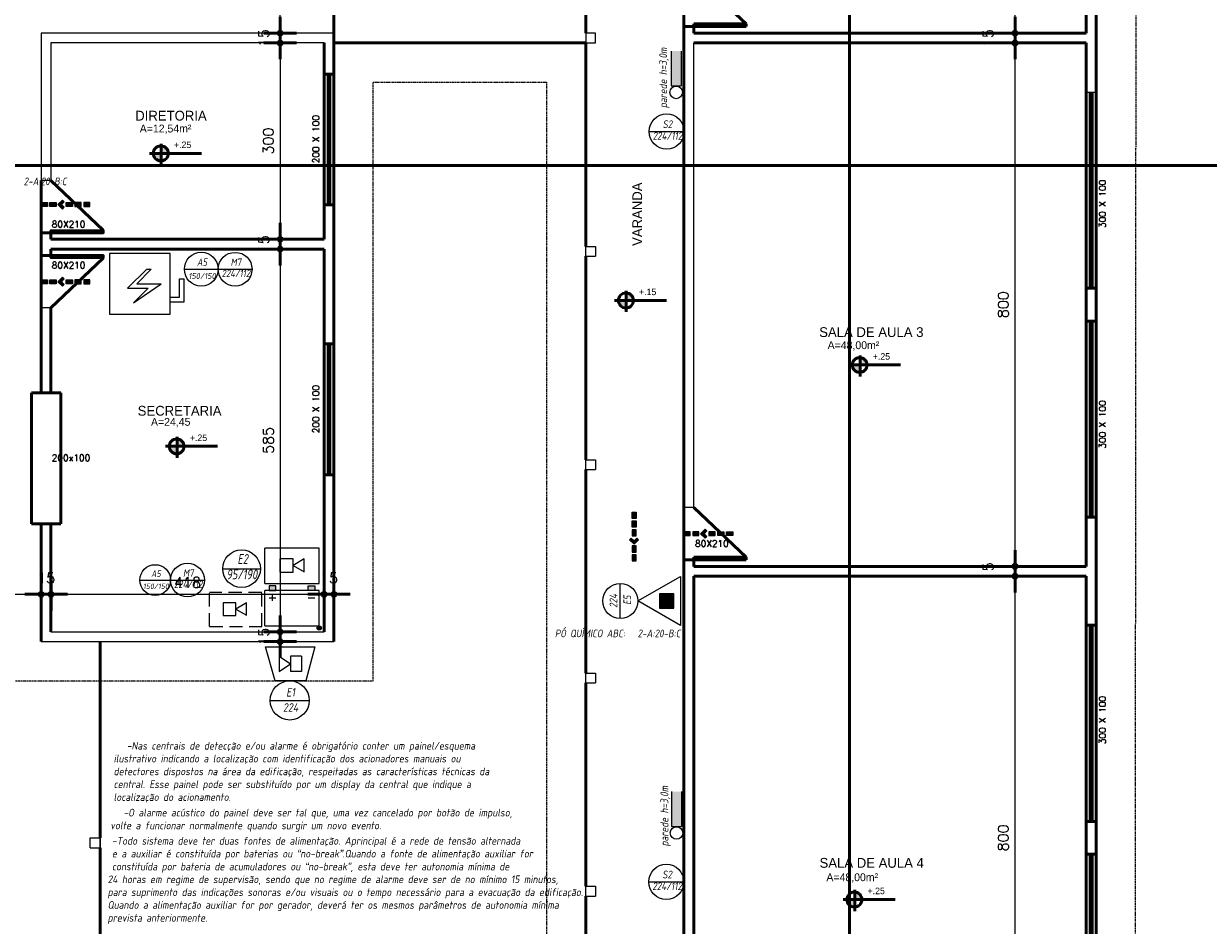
# Model space of a CAD drawing. Header units: inches. Extents: x -33917 to -601, y 26730 to 64098.
# Tile 6 of 80: x -26038 to -24227, y 27883 to 29261. Entities that reach past the tile are written whole.
import ezdxf
from ezdxf.enums import TextEntityAlignment as Align

# ---------------------------------------------------------------- set-up
doc = ezdxf.new("R2010")
doc.units = ezdxf.units.IN
doc.header["$LTSCALE"] = 0.8
doc.header["$MEASUREMENT"] = 0
doc.header["$PDMODE"] = 2
for name, pattern in [('DASHEDX2', [38.1, 25.4, -12.7]), ('HIDDEN', [0.375, 0.25, -0.125]), ('Linha Tracejada 2_1', [3, 2, -1])]:
    doc.linetypes.add(name, pattern=pattern)
for name, color, linetype in [('3d', 7, 'Continuous'), ('cota', 54, 'Continuous'), ('Incêndio_símbolos', 240, 'Continuous'), ('SIMBOLOGIA', 5, 'Continuous')]:
    doc.layers.add(name, color=color, linetype=linetype)
doc.layers.add('Parede', color=7, linetype='Continuous', lineweight=50)
doc.layers.add('Telhado', color=45, linetype='HIDDEN', lineweight=18)
doc.styles.add('ISOCP', font='isocp.shx', dxfattribs={"oblique": 10})
doc.styles.add('R', font='romans.shx')
doc.styles.add('simplexNt', font='simplex.shx')
doc.styles.add('style4', font='txt')
doc.dimstyles.new('100', dxfattribs={"dimscale": 2, "dimtxt": 14, "dimasz": 1, "dimexe": 1, "dimexo": 1, "dimgap": 5, "dimtad": 1, "dimdec": 0, "dimdsep": 46, "dimtxsty": 'R', "dimblk1": 'COTA', "dimblk2": 'COTA', "dimsah": 1, "dimcen": 1, "dimse1": 1, "dimse2": 1, "dimclrt": 7, "dimaunit": 1, "dimadec": 0, "dimazin": 0, "dimtfac": 1, "dimtdec": 0, "dimtmove": 2, "dimatfit": 3, "dimldrblk": 'COTA', "dimfxl": 1, "dimtolj": 1, "dimarcsym": 0})

# ---------------------------------------------------------------- blocks, each defined once
blk = doc.blocks.new('COTA')
h = blk.add_hatch(color=256)
h.paths.add_polyline_path([(0, 1.5, 0.414214), (-1.5, 0), (0, 0)])
h.paths.add_polyline_path([(1.5, 0), (0, 0), (0, -1.5, 0.414214)])
h.paths.add_polyline_path([(0, 1.5), (0, 0), (1.5, 0, 0.414214)])
h.paths.add_polyline_path([(0, 0), (-1.5, 0, 0.414214), (0, -1.5)])
for p, q in [((0, 12.5), (0, 0)), ((0, 0), (-12.5, 0)), ((0, -12.5), (0, 0)), ((0, 0), (12.5, 0))]:
    blk.add_line(p, q)
blk.add_circle((0, 0), 1.5)
blk = doc.blocks.new('*D44')
at = {"layer": 'Defpoints', "color": 0, "lineweight": -3, "transparency": 16777216}
for p in [(-24522.3, 28417), (-24522.3, 28417), (-24413.4, 27617)]:
    blk.add_point(p, dxfattribs=at)
at = {"layer": 'Parede', "color": 0, "lineweight": -2, "transparency": 16777216}
blk.add_line((-24522.3, 27619), (-24522.3, 28415), dxfattribs=at)
at = {"layer": 'Parede', "color": 0, "lineweight": -2, "transparency": 16777216, "xscale": 2, "yscale": 2, "zscale": 2}
for p, rotation in [((-24522.3, 28417), 90), ((-24522.3, 27617), 270)]:
    blk.add_blockref('COTA', p, dxfattribs=dict(at, rotation=rotation))
at = {"layer": 'Parede', "color": 7, "transparency": 16777216, "insert": (-24540.3, 28017), "char_height": 16, "attachment_point": 5, "rotation": 90, "style": 'R'}
blk.add_mtext('\\A1;800', dxfattribs=at)
blk = doc.blocks.new('*D45')
at = {"layer": 'Defpoints', "color": 0, "lineweight": -3, "transparency": 16777216}
for p in [(-24522.3, 28432), (-24522.3, 28432), (-24522.3, 28417)]:
    blk.add_point(p, dxfattribs=at)
at = {"layer": 'Parede', "color": 0, "lineweight": -2, "transparency": 16777216}
for p, q in [((-24522.3, 28434), (-24522.3, 28436)), ((-24522.3, 28417), (-24522.3, 28432)), ((-24522.3, 28415), (-24522.3, 28413))]:
    blk.add_line(p, q, dxfattribs=at)
at = {"layer": 'Parede', "color": 0, "lineweight": -2, "transparency": 16777216, "xscale": 2, "yscale": 2, "zscale": 2}
for p, rotation in [((-24522.3, 28432), 270), ((-24522.3, 28417), 90)]:
    blk.add_blockref('COTA', p, dxfattribs=dict(at, rotation=rotation))
at = {"layer": 'Parede', "color": 7, "transparency": 16777216, "insert": (-24563.3, 28424.5), "char_height": 16, "attachment_point": 5, "rotation": 90, "style": 'R'}
blk.add_mtext('\\A1;15', dxfattribs=at)
blk = doc.blocks.new('*D46')
at = {"layer": 'Defpoints', "color": 0, "lineweight": -3, "transparency": 16777216}
for p in [(-24522.3, 29232), (-24522.3, 29232), (-24522.3, 28432)]:
    blk.add_point(p, dxfattribs=at)
at = {"layer": 'Parede', "color": 0, "lineweight": -2, "transparency": 16777216}
blk.add_line((-24522.3, 28434), (-24522.3, 29230), dxfattribs=at)
at = {"layer": 'Parede', "color": 0, "lineweight": -2, "transparency": 16777216, "xscale": 2, "yscale": 2, "zscale": 2}
for p, rotation in [((-24522.3, 29232), 90), ((-24522.3, 28432), 270)]:
    blk.add_blockref('COTA', p, dxfattribs=dict(at, rotation=rotation))
at = {"layer": 'Parede', "color": 7, "transparency": 16777216, "insert": (-24540.3, 28832), "char_height": 16, "attachment_point": 5, "rotation": 90, "style": 'R'}
blk.add_mtext('\\A1;800', dxfattribs=at)
blk = doc.blocks.new('*D47')
at = {"layer": 'Defpoints', "color": 0, "lineweight": -3, "transparency": 16777216}
for p in [(-24522.3, 29247), (-24522.3, 29247), (-24522.3, 29232)]:
    blk.add_point(p, dxfattribs=at)
at = {"layer": 'Parede', "color": 0, "lineweight": -2, "transparency": 16777216}
for p, q in [((-24522.3, 29249), (-24522.3, 29251)), ((-24522.3, 29232), (-24522.3, 29247)), ((-24522.3, 29230), (-24522.3, 29228))]:
    blk.add_line(p, q, dxfattribs=at)
at = {"layer": 'Parede', "color": 0, "lineweight": -2, "transparency": 16777216, "xscale": 2, "yscale": 2, "zscale": 2}
for p, rotation in [((-24522.3, 29247), 270), ((-24522.3, 29232), 90)]:
    blk.add_blockref('COTA', p, dxfattribs=dict(at, rotation=rotation))
at = {"layer": 'Parede', "color": 7, "transparency": 16777216, "insert": (-24563.3, 29239.5), "char_height": 16, "attachment_point": 5, "rotation": 90, "style": 'R'}
blk.add_mtext('\\A1;15', dxfattribs=at)
blk = doc.blocks.new('*D48')
at = {"layer": 'Defpoints', "color": 0, "lineweight": -3, "transparency": 16777216}
for p in [(-24522.3, 29954.5), (-24522.3, 29954.5), (-24522.3, 29247)]:
    blk.add_point(p, dxfattribs=at)
at = {"layer": 'Parede', "color": 0, "lineweight": -2, "transparency": 16777216}
blk.add_line((-24522.3, 29249), (-24522.3, 29952.5), dxfattribs=at)
at = {"layer": 'Parede', "color": 0, "lineweight": -2, "transparency": 16777216, "xscale": 2, "yscale": 2, "zscale": 2}
for p, rotation in [((-24522.3, 29954.5), 90), ((-24522.3, 29247), 270)]:
    blk.add_blockref('COTA', p, dxfattribs=dict(at, rotation=rotation))
at = {"layer": 'Parede', "color": 7, "transparency": 16777216, "insert": (-24540.3, 29600.8), "char_height": 16, "attachment_point": 5, "rotation": 90, "style": 'R'}
blk.add_mtext('\\A1;708', dxfattribs=at)
blk = doc.blocks.new('*D68')
at = {"layer": 'cota', "color": 0, "lineweight": -2, "transparency": 16777216}
for p, q in [((-25645.6, 29249), (-25645.6, 29251)), ((-25645.6, 29247), (-25645.6, 29232)), ((-25645.6, 29230), (-25645.6, 29228))]:
    blk.add_line(p, q, dxfattribs=at)
at = {"layer": 'Defpoints', "color": 0, "lineweight": -3, "transparency": 16777216}
for p in [(-25563.4, 29247), (-25645.6, 29232), (-25578.4, 29232)]:
    blk.add_point(p, dxfattribs=at)
at = {"layer": 'cota', "color": 0, "lineweight": -2, "transparency": 16777216, "xscale": 2, "yscale": 2, "zscale": 2}
for p, rotation in [((-25645.6, 29247), 270), ((-25645.6, 29232), 90)]:
    blk.add_blockref('COTA', p, dxfattribs=dict(at, rotation=rotation))
at = {"layer": 'cota', "color": 7, "transparency": 16777216, "insert": (-25670.6, 29239.5), "char_height": 16, "attachment_point": 5, "rotation": 90, "style": 'R'}
blk.add_mtext('\\A1;15', dxfattribs=at)
blk = doc.blocks.new('*D69')
at = {"layer": 'Defpoints', "color": 0, "lineweight": -3, "transparency": 16777216}
for p in [(-25578.4, 29232), (-25645.6, 28932), (-25578.4, 28932)]:
    blk.add_point(p, dxfattribs=at)
at = {"layer": 'Parede', "color": 0, "lineweight": -2, "transparency": 16777216}
blk.add_line((-25645.6, 29230), (-25645.6, 28934), dxfattribs=at)
at = {"layer": 'Parede', "color": 0, "lineweight": -2, "transparency": 16777216, "xscale": 2, "yscale": 2, "zscale": 2}
for p, rotation in [((-25645.6, 29232), 90), ((-25645.6, 28932), 270)]:
    blk.add_blockref('COTA', p, dxfattribs=dict(at, rotation=rotation))
at = {"layer": 'Parede', "color": 7, "transparency": 16777216, "insert": (-25663.6, 29082), "char_height": 16, "attachment_point": 5, "rotation": 90, "style": 'R'}
blk.add_mtext('\\A1;300', dxfattribs=at)
blk = doc.blocks.new('*D70')
at = {"layer": 'Defpoints', "color": 0, "lineweight": -3, "transparency": 16777216}
for p in [(-25578.4, 28932), (-25645.6, 28917), (-25578.4, 28917)]:
    blk.add_point(p, dxfattribs=at)
at = {"layer": 'Parede', "color": 0, "lineweight": -2, "transparency": 16777216}
for p, q in [((-25645.6, 28934), (-25645.6, 28936)), ((-25645.6, 28932), (-25645.6, 28917)), ((-25645.6, 28915), (-25645.6, 28913))]:
    blk.add_line(p, q, dxfattribs=at)
at = {"layer": 'Parede', "color": 0, "lineweight": -2, "transparency": 16777216, "xscale": 2, "yscale": 2, "zscale": 2}
for p, rotation in [((-25645.6, 28932), 270), ((-25645.6, 28917), 90)]:
    blk.add_blockref('COTA', p, dxfattribs=dict(at, rotation=rotation))
at = {"layer": 'Parede', "color": 7, "transparency": 16777216, "insert": (-25670.6, 28924.5), "char_height": 16, "attachment_point": 5, "rotation": 90, "style": 'R'}
blk.add_mtext('\\A1;15', dxfattribs=at)
blk = doc.blocks.new('*D71')
at = {"layer": 'Defpoints', "color": 0, "lineweight": -3, "transparency": 16777216}
for p in [(-25578.4, 28917), (-25645.6, 28332), (-25578.4, 28332)]:
    blk.add_point(p, dxfattribs=at)
at = {"layer": 'Parede', "color": 0, "lineweight": -2, "transparency": 16777216}
blk.add_line((-25645.6, 28915), (-25645.6, 28334), dxfattribs=at)
at = {"layer": 'Parede', "color": 0, "lineweight": -2, "transparency": 16777216, "xscale": 2, "yscale": 2, "zscale": 2}
for p, rotation in [((-25645.6, 28917), 90), ((-25645.6, 28332), 270)]:
    blk.add_blockref('COTA', p, dxfattribs=dict(at, rotation=rotation))
at = {"layer": 'Parede', "color": 7, "transparency": 16777216, "insert": (-25663.6, 28624.5), "char_height": 16, "attachment_point": 5, "rotation": 90, "style": 'R'}
blk.add_mtext('\\A1;585', dxfattribs=at)
blk = doc.blocks.new('*D72')
at = {"layer": 'Defpoints', "color": 0, "lineweight": -3, "transparency": 16777216}
for p in [(-25578.4, 28332), (-25645.6, 28317), (-25563.4, 28317)]:
    blk.add_point(p, dxfattribs=at)
at = {"layer": 'Parede', "color": 0, "lineweight": -2, "transparency": 16777216}
for p, q in [((-25645.6, 28334), (-25645.6, 28336)), ((-25645.6, 28332), (-25645.6, 28317)), ((-25645.6, 28315), (-25645.6, 28313))]:
    blk.add_line(p, q, dxfattribs=at)
at = {"layer": 'Parede', "color": 0, "lineweight": -2, "transparency": 16777216, "xscale": 2, "yscale": 2, "zscale": 2}
for p, rotation in [((-25645.6, 28332), 270), ((-25645.6, 28317), 90)]:
    blk.add_blockref('COTA', p, dxfattribs=dict(at, rotation=rotation))
at = {"layer": 'Parede', "color": 7, "transparency": 16777216, "insert": (-25670.6, 28324.5), "char_height": 16, "attachment_point": 5, "rotation": 90, "style": 'R'}
blk.add_mtext('\\A1;15', dxfattribs=at)
blk = doc.blocks.new('*D76')
at = {"layer": 'Defpoints', "color": 0, "lineweight": -3, "transparency": 16777216}
for p in [(-26010.9, 28389.3), (-26160.9, 28317), (-26010.9, 28317)]:
    blk.add_point(p, dxfattribs=at)
at = {"layer": 'Parede', "color": 0, "lineweight": -2, "transparency": 16777216}
blk.add_line((-26158.9, 28389.3), (-26012.9, 28389.3), dxfattribs=at)
at = {"layer": 'Parede', "color": 0, "lineweight": -2, "transparency": 16777216, "xscale": 2, "yscale": 2, "zscale": 2, "rotation": 180}
blk.add_blockref('COTA', (-26160.9, 28389.3), dxfattribs=at)
at = {"layer": 'Parede', "color": 0, "lineweight": -2, "transparency": 16777216, "xscale": 2, "yscale": 2, "zscale": 2}
blk.add_blockref('COTA', (-26010.9, 28389.3), dxfattribs=at)
at = {"layer": 'Parede', "color": 7, "transparency": 16777216, "insert": (-26085.9, 28407.3), "char_height": 16, "attachment_point": 5, "style": 'R'}
blk.add_mtext('\\A1;150', dxfattribs=at)
blk = doc.blocks.new('*D77')
at = {"layer": 'Defpoints', "color": 0, "lineweight": -3, "transparency": 16777216}
for p in [(-25995.9, 28389.3), (-25995.9, 28332), (-26010.9, 28317)]:
    blk.add_point(p, dxfattribs=at)
at = {"layer": 'Parede', "color": 0, "lineweight": -2, "transparency": 16777216}
for p, q in [((-26012.9, 28389.3), (-26014.9, 28389.3)), ((-26010.9, 28389.3), (-25995.9, 28389.3)), ((-25993.9, 28389.3), (-25991.9, 28389.3))]:
    blk.add_line(p, q, dxfattribs=at)
at = {"layer": 'Parede', "color": 0, "lineweight": -2, "transparency": 16777216, "xscale": 2, "yscale": 2, "zscale": 2}
blk.add_blockref('COTA', (-26010.9, 28389.3), dxfattribs=at)
at = {"layer": 'Parede', "color": 0, "lineweight": -2, "transparency": 16777216, "xscale": 2, "yscale": 2, "zscale": 2, "rotation": 180}
blk.add_blockref('COTA', (-25995.9, 28389.3), dxfattribs=at)
at = {"layer": 'Parede', "color": 7, "transparency": 16777216, "insert": (-26003.4, 28414.3), "char_height": 16, "attachment_point": 5, "style": 'R'}
blk.add_mtext('\\A1;15', dxfattribs=at)
blk = doc.blocks.new('*D78')
at = {"layer": 'Defpoints', "color": 0, "lineweight": -3, "transparency": 16777216}
for p in [(-25578.4, 28389.3), (-25995.9, 28332), (-25578.4, 28332)]:
    blk.add_point(p, dxfattribs=at)
at = {"layer": 'Parede', "color": 0, "lineweight": -2, "transparency": 16777216}
blk.add_line((-25993.9, 28389.3), (-25580.4, 28389.3), dxfattribs=at)
at = {"layer": 'Parede', "color": 0, "lineweight": -2, "transparency": 16777216, "xscale": 2, "yscale": 2, "zscale": 2, "rotation": 180}
blk.add_blockref('COTA', (-25995.9, 28389.3), dxfattribs=at)
at = {"layer": 'Parede', "color": 0, "lineweight": -2, "transparency": 16777216, "xscale": 2, "yscale": 2, "zscale": 2}
blk.add_blockref('COTA', (-25578.4, 28389.3), dxfattribs=at)
at = {"layer": 'Parede', "color": 7, "transparency": 16777216, "insert": (-25787.2, 28407.3), "char_height": 16, "attachment_point": 5, "style": 'R'}
blk.add_mtext('\\A1;418', dxfattribs=at)
blk = doc.blocks.new('*D79')
at = {"layer": 'Defpoints', "color": 0, "lineweight": -3, "transparency": 16777216}
for p in [(-25563.4, 28389.3), (-25578.4, 28332), (-25563.4, 28317)]:
    blk.add_point(p, dxfattribs=at)
at = {"layer": 'Parede', "color": 0, "lineweight": -2, "transparency": 16777216}
for p, q in [((-25580.4, 28389.3), (-25582.4, 28389.3)), ((-25578.4, 28389.3), (-25563.4, 28389.3)), ((-25561.4, 28389.3), (-25559.4, 28389.3))]:
    blk.add_line(p, q, dxfattribs=at)
at = {"layer": 'Parede', "color": 0, "lineweight": -2, "transparency": 16777216, "xscale": 2, "yscale": 2, "zscale": 2}
blk.add_blockref('COTA', (-25578.4, 28389.3), dxfattribs=at)
at = {"layer": 'Parede', "color": 0, "lineweight": -2, "transparency": 16777216, "xscale": 2, "yscale": 2, "zscale": 2, "rotation": 180}
blk.add_blockref('COTA', (-25563.4, 28389.3), dxfattribs=at)
at = {"layer": 'Parede', "color": 7, "transparency": 16777216, "insert": (-25570.9, 28414.3), "char_height": 16, "attachment_point": 5, "style": 'R'}
blk.add_mtext('\\A1;15', dxfattribs=at)
blk = doc.blocks.new('*D80')
at = {"layer": 'Defpoints', "color": 0, "lineweight": -3, "transparency": 16777216}
for p in [(-25645.6, 30177), (-25563.4, 30177), (-25563.4, 29247)]:
    blk.add_point(p, dxfattribs=at)
at = {"layer": 'Parede', "color": 0, "lineweight": -2, "transparency": 16777216}
blk.add_line((-25645.6, 29249), (-25645.6, 30175), dxfattribs=at)
at = {"layer": 'Parede', "color": 0, "lineweight": -2, "transparency": 16777216, "xscale": 2, "yscale": 2, "zscale": 2}
for p, rotation in [((-25645.6, 30177), 90), ((-25645.6, 29247), 270)]:
    blk.add_blockref('COTA', p, dxfattribs=dict(at, rotation=rotation))
at = {"layer": 'Parede', "color": 7, "transparency": 16777216, "insert": (-25663.6, 29712), "char_height": 16, "attachment_point": 5, "rotation": 90, "style": 'R'}
blk.add_mtext('\\A1;930', dxfattribs=at)
blk = doc.blocks.new('A$C72734E0C')
at = {"layer": 'SIMBOLOGIA'}
for points in [[(15.4, 101.7), (6.1, 101.7), (6.1, 116.5), (15.4, 116.5)], [(15.4, 80.7), (6.1, 80.7), (6.1, 95.5), (15.4, 95.5)], [(10.7, 68.2), (4.1, 61.6), (0, 65.7), (10.7, 76.5), (21.4, 65.7), (17.3, 61.6)], [(15.4, 42), (6.1, 42), (6.1, 56.8), (15.4, 56.8)], [(15.4, 21), (6.1, 21), (6.1, 35.8), (15.4, 35.8)], [(15.4, 0), (6.1, 0), (6.1, 14.9), (15.4, 14.9)]]:
    blk.add_hatch(color=240, dxfattribs=at).paths.add_polyline_path(points)
at = {"layer": 'SIMBOLOGIA', "color": 240}
for points in [[(6.1, 116.5), (6.1, 101.7), (15.4, 101.7), (15.4, 116.5)], [(6.1, 95.5), (6.1, 80.7), (15.4, 80.7), (15.4, 95.5)], [(10.7, 76.5), (21.4, 65.7), (17.3, 61.6), (10.7, 68.2), (4.1, 61.6), (0, 65.7)], [(6.1, 56.8), (6.1, 42), (15.4, 42), (15.4, 56.8)], [(6.1, 21), (6.1, 35.8), (15.4, 35.8), (15.4, 21)], [(6.1, 0), (6.1, 14.9), (15.4, 14.9), (15.4, 0)]]:
    blk.add_lwpolyline(points, close=True, dxfattribs=at)

msp = doc.modelspace()

# ---------------------------------------------------------------- hatches: boundary and pattern name
at = {"layer": '3d'}
for points in [[(-25032.545, 29219.667), (-25047.905, 29219.667), (-25047.905, 29166.419), (-25032.545, 29166.419)], [(-25065.675, 28368.223), (-25065.675, 28389.989), (-25043.909, 28389.989), (-25043.909, 28368.223)], [(-25032.06, 28087.72), (-25047.42, 28087.72), (-25047.42, 28034.472), (-25032.06, 28034.472)]]:
    msp.add_hatch(color=240, dxfattribs=at).paths.add_polyline_path(points)
h = msp.add_hatch(color=240, dxfattribs=at)
h.paths.add_polyline_path([(-25592.641, 28395.027), (-25592.641, 28402.343), (-25602.557, 28402.343), (-25602.557, 28395.027)])
h.paths.add_polyline_path([(-25652.45, 28395.027), (-25652.45, 28402.343), (-25662.366, 28402.343), (-25662.366, 28395.027)])
h = msp.add_hatch(color=240, dxfattribs=at)
edge = h.paths.add_edge_path()
edge.add_arc((-25585.886, 28337.794), 3.233, 0, 360)
at = {"layer": 'Parede'}
h = msp.add_hatch(color=256, dxfattribs=at)
h.paths.add_polyline_path([(-25827.467, 29063.286), (-25839.41, 29063.286, 0.43111526), (-25827.467, 29051.789)])
h.paths.add_polyline_path([(-25827.467, 29074.563), (-25827.467, 29063.286), (-25816.611, 29063.286, 0.39751148)])
h = msp.add_hatch(color=256, dxfattribs=at)
h.paths.add_polyline_path([(-25116.604, 28838.503), (-25128.547, 28838.503, 0.43111526), (-25116.604, 28827.006)])
h.paths.add_polyline_path([(-25116.604, 28849.78), (-25116.604, 28838.503), (-25105.748, 28838.503, 0.39751148)])
h = msp.add_hatch(color=256, dxfattribs=at)
h.paths.add_polyline_path([(-24759.261, 28739.88), (-24771.205, 28739.88, 0.43111526), (-24759.261, 28728.383)])
h.paths.add_polyline_path([(-24759.261, 28751.157), (-24759.261, 28739.88), (-24748.406, 28739.88, 0.39751148)])
h = msp.add_hatch(color=256, dxfattribs=at)
h.paths.add_polyline_path([(-25803.237, 28615.513), (-25815.18, 28615.513, 0.43111526), (-25803.237, 28604.016)])
h.paths.add_polyline_path([(-25803.237, 28626.79), (-25803.237, 28615.513), (-25792.381, 28615.513, 0.39751148)])
h = msp.add_hatch(color=256, dxfattribs=at)
h.paths.add_polyline_path([(-24767.278, 27922.947), (-24779.221, 27922.947, 0.43111526), (-24767.278, 27911.451)])
h.paths.add_polyline_path([(-24767.278, 27934.225), (-24767.278, 27922.947), (-24756.422, 27922.947, 0.39751148)])

# ---------------------------------------------------------------- linework, layer by layer
at = {"layer": '3d', "color": 240}
for p, q in [((-25047.905, 29219.667), (-25047.905, 29166.419)), ((-25032.545, 29219.667), (-25032.545, 29166.419)), ((-25047.905, 29166.419), (-25032.545, 29166.419)), ((-25813.568, 28910.327), (-25906.251, 28910.327)), ((-25906.251, 28910.327), (-25906.251, 28817.645)), ((-25813.568, 28817.645), (-25813.568, 28910.327)), ((-25878.777, 28856.986), (-25849.558, 28886.205)), ((-25864.777, 28863.986), (-25842.558, 28886.205)), ((-25849.558, 28886.205), (-25842.558, 28886.205)), ((-25799.568, 28843.288), (-25799.568, 28871.288)), ((-25799.568, 28871.288), (-25792.568, 28871.288)), ((-25792.568, 28836.288), (-25792.568, 28871.288)), ((-25878.777, 28856.986), (-25847.503, 28856.986)), ((-25869.573, 28834.915), (-25827.334, 28863.986)), ((-25869.573, 28834.915), (-25847.354, 28857.135)), ((-25864.777, 28863.986), (-25827.334, 28863.986)), ((-25813.568, 28843.288), (-25799.568, 28843.288)), ((-25813.568, 28836.288), (-25792.568, 28836.288)), ((-25906.251, 28817.645), (-25813.568, 28817.645)), ((-25585.792, 28459.999), (-25669.028, 28459.999)), ((-25669.028, 28405.999), (-25669.028, 28459.999)), ((-25585.792, 28405.999), (-25585.792, 28459.999)), ((-25585.886, 28395.027), (-25669.121, 28395.027)), ((-25669.121, 28341.027), (-25669.121, 28395.027)), ((-25669.028, 28405.999), (-25585.792, 28405.999)), ((-25585.886, 28341.027), (-25585.886, 28395.027)), ((-25662.366, 28384.113), (-25652.45, 28384.113)), ((-25657.408, 28379.155), (-25657.408, 28389.071)), ((-25602.557, 28384.113), (-25592.641, 28384.113)), ((-25669.121, 28341.027), (-25585.886, 28341.027)), ((-25646.932, 28294.634), (-25646.932, 28271.468)), ((-25646.932, 28294.634), (-25629.966, 28283.051)), ((-25629.966, 28294.634), (-25629.966, 28271.468)), ((-25613, 28294.634), (-25629.966, 28294.634)), ((-25613, 28294.634), (-25613, 28271.468)), ((-25646.932, 28271.468), (-25629.966, 28283.051)), ((-25613, 28271.468), (-25629.966, 28271.468)), ((-25047.42, 28087.72), (-25047.42, 28034.472)), ((-25032.06, 28087.72), (-25032.06, 28034.472)), ((-25047.42, 28034.472), (-25032.06, 28034.472))]:
    msp.add_line(p, q, dxfattribs=at)
at = {"layer": '3d', "color": 240, "linetype": 'DASHEDX2'}
for p, q in [((-25673.825, 28392.19), (-25753.731, 28392.19)), ((-25753.731, 28340.35), (-25753.731, 28392.19)), ((-25673.825, 28340.35), (-25673.825, 28392.19)), ((-25753.731, 28340.35), (-25673.825, 28340.35))]:
    msp.add_line(p, q, dxfattribs=at)
at = {"layer": '3d', "color": 240}
for points in [[(-25646.079, 28423.377), (-25625.829, 28423.377), (-25625.829, 28443.627), (-25646.079, 28443.627)], [(-25625.829, 28433.502), (-25608.741, 28423.636), (-25608.741, 28443.368)], [(-25098.791, 28379.106), (-25033.693, 28416.69), (-25033.693, 28341.522)], [(-25662.381, 28395.027), (-25652.465, 28395.027), (-25652.465, 28402.343), (-25662.381, 28402.343)], [(-25592.641, 28395.027), (-25602.557, 28395.027), (-25602.557, 28402.343), (-25592.641, 28402.343)], [(-25732.77, 28357.033), (-25713.33, 28357.033), (-25713.33, 28376.473), (-25732.77, 28376.473)], [(-25713.33, 28366.753), (-25696.926, 28357.282), (-25696.926, 28376.224)], [(-25065.675, 28389.989), (-25065.675, 28368.223), (-25043.909, 28368.223), (-25043.909, 28389.989)], [(-25653.372, 28256.965), (-25668.241, 28309.137), (-25592.682, 28309.137), (-25606.56, 28256.965)]]:
    msp.add_lwpolyline(points, close=True, dxfattribs=at)
for centre, radius in [((-25040.225, 29156.455), 9.6), ((-25585.886, 28337.794), 3.233), ((-25039.74, 28024.508), 9.6)]:
    msp.add_circle(centre, radius, dxfattribs=at)
at = {"layer": 'Incêndio_símbolos'}
for p, q in [((-25081.73, 29096.62), (-25027.932, 29096.62)), ((-25792.076, 28886.169), (-25740.296, 28886.169)), ((-25740.296, 28886.169), (-25688.65, 28886.169)), ((-25733.386, 28428.489), (-25675.726, 28428.489)), ((-25860.151, 28411.061), (-25813.078, 28411.061)), ((-25813.078, 28411.061), (-25761.432, 28411.061)), ((-25125.69, 28352.207), (-25125.69, 28406.005)), ((-25660.872, 28227.095), (-25601.096, 28227.095)), ((-25082.239, 27949.821), (-25028.441, 27949.821))]:
    msp.add_line(p, q, dxfattribs=at)
for centre, radius in [((-25054.831, 29096.62), 26.899), ((-25766.186, 28886.169), 25.89), ((-25714.473, 28886.169), 25.823), ((-25704.556, 28428.489), 28.83), ((-25836.615, 28411.061), 23.537), ((-25787.255, 28411.061), 25.823), ((-25125.69, 28379.106), 26.899), ((-25630.984, 28227.095), 29.888), ((-25055.34, 27949.821), 26.899)]:
    msp.add_circle(centre, radius, dxfattribs=at)
at = {"layer": 'Parede'}
for p, q in [((-24775.07, 27533.78), (-24775.07, 30950.706)), ((-25563.441, 29247.012), (-25563.441, 29787.012)), ((-25178.441, 29247.012), (-25178.441, 29716.362)), ((-25028.441, 29257.012), (-25028.441, 29337.012)), ((-24933.441, 29261.012), (-25013.441, 29337.012)), ((-24413.441, 29247.012), (-24413.441, 29275.762)), ((-24398.441, 29157.012), (-24398.441, 29275.762)), ((-25028.441, 28522.012), (-25028.441, 29257.012)), ((-25013.441, 29257.012), (-25028.441, 29257.012)), ((-25013.441, 29261.012), (-25013.441, 29257.012)), ((-24933.441, 29261.012), (-25013.441, 29261.012)), ((-25013.441, 29247.012), (-25013.441, 29257.012)), ((-25013.441, 29257.012), (-24933.441, 29257.012)), ((-25013.441, 29247.012), (-24413.441, 29247.012)), ((-24933.441, 29257.012), (-24933.441, 29261.012)), ((-25178.441, 29232.012), (-25178.441, 28921.012)), ((-25013.441, 29232.012), (-24413.441, 29232.012)), ((-24413.441, 29157.012), (-24413.441, 29232.012)), ((-25563.441, 29184.512), (-25578.441, 29184.512)), ((-25578.441, 29184.512), (-25578.441, 28984.512)), ((-25572.441, 29184.512), (-25572.441, 28984.512)), ((-25569.441, 29184.512), (-25569.441, 28984.512)), ((-25563.441, 29184.512), (-25563.441, 28984.512)), ((-25827.467, 29045.606), (-25827.467, 29077.793)), ((-25845.168, 29063.286), (-25765.742, 29063.286)), ((-27925.184, 29044.632), (-24111.914, 29044.632)), ((-26010.941, 28942.012), (-26010.941, 29022.012)), ((-25915.941, 28946.012), (-25995.941, 29022.012)), ((-25563.441, 28984.512), (-25578.441, 28984.512)), ((-25995.941, 28942.012), (-26010.941, 28942.012)), ((-25995.941, 28932.012), (-25995.941, 28942.012)), ((-25578.441, 28932.012), (-25995.941, 28932.012)), ((-26010.941, 28907.012), (-26010.941, 28827.012)), ((-25995.941, 28907.012), (-26010.941, 28907.012)), ((-25578.441, 28917.012), (-25995.941, 28917.012)), ((-25915.941, 28903.012), (-25995.941, 28827.012)), ((-25178.441, 28906.012), (-25178.441, 28595.012)), ((-25116.604, 28820.823), (-25116.604, 28853.01)), ((-24413.441, 28807.012), (-24413.441, 28857.012)), ((-24413.441, 28807.012), (-24413.441, 28857.012)), ((-24398.441, 28807.012), (-24398.441, 28857.012)), ((-24398.441, 28807.012), (-24398.441, 28857.012)), ((-25134.304, 28838.503), (-25054.879, 28838.503)), ((-25563.441, 28772.012), (-25578.441, 28772.012)), ((-25578.441, 28772.012), (-25578.441, 28572.012)), ((-25572.441, 28772.012), (-25572.441, 28572.012)), ((-25569.441, 28772.012), (-25569.441, 28572.012)), ((-25563.441, 28772.012), (-25563.441, 28572.012)), ((-24776.962, 28739.88), (-24697.537, 28739.88)), ((-24759.261, 28722.2), (-24759.261, 28754.387)), ((-26010.941, 28697.012), (-26025.941, 28697.012)), ((-25980.941, 28697.012), (-25995.941, 28697.012)), ((-25803.237, 28597.833), (-25803.237, 28630.02)), ((-25820.937, 28615.513), (-25741.512, 28615.513)), ((-25178.441, 28580.012), (-25178.441, 28269.012)), ((-25563.441, 28572.012), (-25578.441, 28572.012)), ((-25028.441, 28442.012), (-25028.441, 28522.012)), ((-24933.441, 28446.012), (-25013.441, 28522.012)), ((-24413.441, 28432.012), (-24413.441, 28507.012)), ((-24398.441, 28342.012), (-24398.441, 28507.012)), ((-26010.941, 28497.012), (-26025.941, 28497.012)), ((-26010.941, 28497.012), (-26010.941, 28317.012)), ((-25980.941, 28497.012), (-25995.941, 28497.012)), ((-25995.941, 28497.012), (-25995.941, 28332.012)), ((-25028.441, 27717.005), (-25028.441, 28442.012)), ((-25013.441, 28442.012), (-25028.441, 28442.012)), ((-24933.441, 28446.012), (-25013.441, 28446.012)), ((-25013.441, 28446.012), (-25013.441, 28442.012)), ((-25013.441, 28432.012), (-25013.441, 28442.012)), ((-25013.441, 28442.012), (-24933.441, 28442.012)), ((-25013.441, 28432.012), (-24413.441, 28432.012)), ((-24933.441, 28442.012), (-24933.441, 28446.012)), ((-25013.441, 27717.005), (-25013.441, 28417.012)), ((-25013.441, 28417.012), (-24413.441, 28417.012)), ((-24413.441, 28342.012), (-24413.441, 28417.012)), ((-25920.941, 28017.012), (-25920.941, 28317.012)), ((-25178.441, 28254.012), (-25178.441, 27943.012)), ((-24413.441, 27992.012), (-24413.441, 28042.012)), ((-24413.441, 27992.012), (-24413.441, 28042.012)), ((-24398.441, 27992.012), (-24398.441, 28042.012)), ((-24398.441, 27992.012), (-24398.441, 28042.012)), ((-25920.941, 27702.012), (-25920.941, 28002.012)), ((-25178.441, 27928.012), (-25178.441, 27617.012)), ((-24784.978, 27922.947), (-24705.553, 27922.947)), ((-24767.278, 27905.267), (-24767.278, 27937.454))]:
    msp.add_line(p, q, dxfattribs=at)
at = {"layer": 'Parede', "lineweight": -3}
for p, q in [((-25563.441, 29247.012), (-26010.941, 29247.012)), ((-25578.441, 29232.012), (-25995.941, 29232.012)), ((-25013.441, 28522.012), (-25013.441, 29232.012)), ((-25995.941, 29022.012), (-26010.941, 29022.012)), ((-25178.441, 28906.012), (-25178.441, 28921.012)), ((-25178.441, 28921.012), (-25163.441, 28921.012)), ((-25163.441, 28921.012), (-25163.441, 28906.012)), ((-25178.441, 28906.012), (-25163.441, 28906.012)), ((-25995.941, 28827.012), (-26010.941, 28827.012)), ((-25178.441, 28580.012), (-25178.441, 28595.012)), ((-25178.441, 28595.012), (-25163.441, 28595.012)), ((-25163.441, 28595.012), (-25163.441, 28580.012)), ((-25178.441, 28580.012), (-25163.441, 28580.012)), ((-25013.441, 28522.012), (-25028.441, 28522.012)), ((-25995.941, 28332.012), (-25578.441, 28332.012)), ((-26010.941, 28317.012), (-25563.441, 28317.012)), ((-25178.441, 28254.012), (-25178.441, 28269.012)), ((-25178.441, 28269.012), (-25163.441, 28269.012)), ((-25163.441, 28269.012), (-25163.441, 28254.012)), ((-25178.441, 28254.012), (-25163.441, 28254.012)), ((-25935.941, 28002.012), (-25935.941, 28017.012)), ((-25935.941, 28017.012), (-25920.941, 28017.012)), ((-25920.941, 28017.012), (-25920.941, 28002.012)), ((-25920.941, 28002.012), (-25920.941, 28017.012)), ((-25935.941, 28002.012), (-25920.941, 28002.012)), ((-25178.441, 27928.012), (-25178.441, 27943.012)), ((-25178.441, 27943.012), (-25163.441, 27943.012)), ((-25163.441, 27943.012), (-25163.441, 27928.012)), ((-25178.441, 27928.012), (-25163.441, 27928.012))]:
    msp.add_line(p, q, dxfattribs=at)
for points in [[(-26010.941, 29247.012), (-26010.941, 29022.012)], [(-25995.941, 29232.012), (-25995.941, 29022.012)], [(-24413.441, 29157.012), (-24398.441, 29157.012)]]:
    msp.add_lwpolyline(points, dxfattribs=at)
at = {"layer": 'Parede'}
for points in [[(-25563.441, 29247.012), (-25563.441, 29184.512)], [(-25578.441, 29232.012), (-25578.441, 29184.512)], [(-25563.441, 29232.012), (-25178.441, 29232.012)], [(-24413.441, 28857.012), (-24413.441, 29157.012)], [(-24407.441, 28857.012), (-24407.441, 29157.012)], [(-24404.441, 28857.012), (-24404.441, 29157.012)], [(-24398.441, 28857.012), (-24398.441, 29157.012)], [(-25578.441, 28984.512), (-25578.441, 28932.012)], [(-25563.441, 28984.512), (-25563.441, 28772.012)], [(-26010.941, 28942.012), (-26010.941, 28907.012)], [(-25995.941, 28942.012), (-25995.941, 28932.012)], [(-25995.941, 28917.012), (-25995.941, 28907.012)], [(-25578.441, 28917.012), (-25578.441, 28772.012)], [(-24413.441, 28857.012), (-24398.441, 28857.012)], [(-26010.941, 28827.012), (-26010.941, 28697.012)], [(-25995.941, 28827.012), (-25995.941, 28697.012)], [(-24413.441, 28807.012), (-24413.441, 28507.012)], [(-24413.441, 28807.012), (-24398.441, 28807.012)], [(-24407.441, 28807.012), (-24407.441, 28507.012)], [(-24404.441, 28807.012), (-24404.441, 28507.012)], [(-24398.441, 28807.012), (-24398.441, 28507.012)], [(-26025.941, 28697.012), (-26025.941, 28497.012)], [(-26010.941, 28697.012), (-25995.941, 28697.012)], [(-25980.941, 28697.012), (-25980.941, 28497.012)], [(-25578.441, 28572.012), (-25578.441, 28332.012)], [(-25563.441, 28572.012), (-25563.441, 28317.012)], [(-24413.441, 28507.012), (-24398.441, 28507.012)], [(-26010.941, 28497.012), (-25995.941, 28497.012)], [(-24413.441, 28042.012), (-24413.441, 28342.012)], [(-24413.441, 28342.012), (-24398.441, 28342.012)], [(-24407.441, 28042.012), (-24407.441, 28342.012)], [(-24404.441, 28042.012), (-24404.441, 28342.012)], [(-24398.441, 28042.012), (-24398.441, 28342.012)], [(-24413.441, 28042.012), (-24398.441, 28042.012)], [(-24413.441, 27992.012), (-24413.441, 27692.012)], [(-24413.441, 27992.012), (-24398.441, 27992.012)], [(-24407.441, 27992.012), (-24407.441, 27692.012)], [(-24404.441, 27992.012), (-24404.441, 27692.012)], [(-24398.441, 27992.012), (-24398.441, 27692.012)]]:
    msp.add_lwpolyline(points, dxfattribs=at)
at = {"layer": 'Parede', "lineweight": -3}
msp.add_lwpolyline([(-25163.441, 29247.012), (-25178.441, 29247.012), (-25178.441, 29232.012), (-25163.441, 29232.012)], close=True, dxfattribs=at)
at = {"layer": 'Parede'}
for points in [[(-25995.941, 28942.012), (-25915.941, 28942.012), (-25915.941, 28945.012), (-25995.941, 28945.012)], [(-25995.941, 28907.012), (-25915.941, 28907.012), (-25915.941, 28904.012), (-25995.941, 28904.012)]]:
    msp.add_lwpolyline(points, close=True, dxfattribs=at)
for centre in [(-25828.011, 29063.176), (-25117.148, 28838.393), (-24759.805, 28739.77), (-25803.78, 28615.403), (-24767.821, 27922.838)]:
    msp.add_circle(centre, 11.4, dxfattribs=at)
at = {"layer": 'Telhado', "color": 7, "linetype": 'Linha Tracejada 2_1', "lineweight": -3}
for p, q in [((-24338.441, 27542.012), (-24336.234, 30691.968)), ((-25238.441, 29172.012), (-25238.441, 27542.012))]:
    msp.add_line(p, q, dxfattribs=at)
msp.add_lwpolyline([(-26933.441, 29171.704), (-26668.441, 29171.704), (-26668.441, 28257.012), (-25503.441, 28257.012), (-25503.441, 29172.012), (-25238.441, 29172.012)], dxfattribs=at)

# ---------------------------------------------------------------- block references
at = {"yscale": 0.6400000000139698, "zscale": 0.6399999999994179}
for p, xscale, rotation in [((-25936.373, 28991.872), -0.6400000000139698, 90), ((-25936.373, 28873.872), -0.6400000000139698, 90), ((-25097.75, 28514.803), 0.6400000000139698, 180), ((-24953.873, 28475.152), 0.6400000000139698, 89.99999999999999)]:
    msp.add_blockref('A$C72734E0C', p, dxfattribs=dict(at, xscale=xscale, rotation=rotation))

# ---------------------------------------------------------------- texts
at = {"layer": 'Incêndio_símbolos', "style": 'ISOCP', "oblique": 10, "width": 0.95}
for s, height, p in [('parede h=3,0m', 12.10404, (-25054.049, 29178.654)), ('224', 11.7651, (-25130.247, 28379.278)), ('E5', 11.7651, (-25109.067, 28380.373)), ('parede h=3,0m', 12.10404, (-25052.243, 28050.248))]:
    msp.add_text(s, height=height, rotation=90, dxfattribs=at).set_placement(p, align=Align.CENTER)
at = {"layer": 'Incêndio_símbolos', "style": 'ISOCP', "oblique": 10}
for s, height, width, p in [('S2', 11.7651, 0.95, (-25053.564, 29101.964)), ('224/112', 11.7651, 0.95, (-25053.564, 29084.086)), ('A5', 11.3239, 0.95, (-25764.967, 28891.314)), ('M7', 11.2945, 0.95, (-25713.257, 28891.3)), ('224/112', 11.2945, 0.95, (-25713.257, 28874.137)), ('150/150', 9.0591, 0.95, (-25764.967, 28871.196)), ('E2', 15, 0.85, (-25702.821, 28435.811)), ('A5', 10.2945, 0.95, (-25835.507, 28415.737)), ('M7', 11.2945, 0.95, (-25786.04, 28416.192)), ('95/190', 15, 0.85, (-25704.246, 28412.259)), ('150/150', 8.2356, 0.95, (-25835.507, 28397.449)), ('224/112', 11.2945, 0.95, (-25786.04, 28399.029)), ('E1', 13.0724, 0.95, (-25629.577, 28233.034)), ('224', 13.0724, 0.95, (-25629.577, 28209.81)), ('S2', 11.7651, 0.95, (-25054.073, 27955.166)), ('224/112', 11.7651, 0.95, (-25054.073, 27937.287))]:
    msp.add_text(s, height=height, dxfattribs=dict(at, width=width)).set_placement(p, align=Align.CENTER)
at = {"layer": 'Incêndio_símbolos', "style": 'ISOCP', "oblique": 10, "width": 0.95}
for p in [(-26164.106, 29014.565), (-25225.67, 28323.658)]:
    msp.add_text('PÓ QUÍMICO ABC:   2-A:20-B:C', height=11.76513, dxfattribs=at).set_placement(p)
at = {"layer": 'Incêndio_símbolos', "width": 2193.85124, "attachment_point": 1, "style": 'ISOCP'}
for s, insert, char_height in [('   -Nas centrais de detecção e/ou alarme é obrigatório conter um painel/esquema\\Pilustrativo indicando a localização com identificação dos acionadores manuais ou\\Pdetectores dispostos na área da edificação, respeitadas as características técnicas da\\Pcentral. Esse painel pode ser substituído por um display da central que indique a\\Plocalização do acionamento.', (-25900.2, 28163.753, 52.5), 11.76513), ('   -O alarme acústico do painel deve ser tal que, uma vez cancelado por botão de impulso, \\Pvolte a funcionar normalmente quando surgir um novo evento.', (-25905.295, 28061.517), 11.76513), (' -Todo sistema deve ter duas fontes de alimentação. Aprincipal é a rede de tensão alternada\\P e a auxiliar é constituída por baterias ou {\\fArial|b0|i0|c0|p34;“}no-break{\\fArial|b0|i0|c0|p34;”}.Quando a fonte de alimentação auxiliar for\\P constituída por bateria de acumuladores ou {\\fArial|b0|i0|c0|p34;“}no-break{\\fArial|b0|i0|c0|p34;”}, esta deve ter autonomia mínima de \\P24 horas em regime de supervisão, sendo que no regime de alarme deve ser de no mínimo 15 minutos,\\Ppara suprimento das indicações sonoras e/ou visuais ou o tempo necessário para a evacuação da edificação.\\PQuando a alimentação auxiliar for por gerador, deverá ter os mesmos parâmetros de autonomia mínima \\Pprevista anteriormente.', (-25909.365, 28018.434), 11.765127)]:
    msp.add_mtext(s, dxfattribs=dict(at, insert=insert, char_height=char_height))
at = {"layer": 'Parede'}
for s, height, style, p in [('DIRETORIA', 15, 'style4', (-25867.117, 29113.368)), ('80X210', 10, 'simplexNt', (-25994.71, 28950.016)), ('80X210', 10, 'simplexNt', (-25994.71, 28887.328)), ('SALA DE AULA 3', 15, 'style4', (-24821.642, 28782.537)), ('SECRETARIA', 15, 'style4', (-25863.399, 28662.336)), ('200x100', 10, 'simplexNt', (-25994.71, 28592.938)), ('80X210', 10, 'simplexNt', (-25011.386, 28461.905)), ('SALA DE AULA 4', 15, 'style4', (-24821.08, 27971.371))]:
    msp.add_text(s, height=height, dxfattribs=dict(at, style=style)).set_placement(p)
at = {"layer": 'Parede', "style": 'style4'}
for s, p in [('A=12,54m²', (-25820.745, 29095.198)), ('A=48,00m²', (-24769.27, 28764.07)), ('A=24,45', (-25812.93, 28646.888)), ('A=48,00m²', (-24771.109, 27950.857))]:
    msp.add_text(s, height=12, dxfattribs=at).set_placement(p, align=Align.CENTER)
at = {"layer": 'Parede'}
for s, height, style, p in [('200 X 100', 10, 'simplexNt', (-25586.053, 29047.983)), ('VARANDA', 15, 'style4', (-25092.274, 28921.787)), ('300 X 100', 10, 'simplexNt', (-24383.753, 28949.098)), ('200 X 100', 10, 'simplexNt', (-25586.053, 28635.483)), ('300 X 100', 10, 'simplexNt', (-24383.753, 28612.064)), ('300 X 100', 10, 'simplexNt', (-24383.753, 28160.295))]:
    msp.add_text(s, height=height, rotation=90, dxfattribs=dict(at, style=style)).set_placement(p)
for s, p in [('+.25', (-25807.907, 29071.34)), ('+.15', (-25097.044, 28846.557)), ('+.25', (-24739.701, 28747.934)), ('+.25', (-25783.677, 28623.567)), ('+.25', (-24747.717, 27931.001))]:
    msp.add_text(s, height=10, dxfattribs=at).set_placement(p)

# ---------------------------------------------------------------- dimensions: what is measured, and where the dimension line sits
at = {"layer": 'cota'}
dim = msp.add_linear_dim(base=(-25645.57, 29232.012), p1=(-25563.441, 29247.012), p2=(-25578.441, 29232.012), angle=90, dimstyle='100', override={"dimtxt": 8}, dxfattribs=at)
dim.commit()
dim.dimension.update_dxf_attribs({"geometry": '*D68', "text_midpoint": (-25670.57, 29239.512)})
at = {"layer": 'Parede'}
for base, p1, p2, picture, middle in [((-25645.57, 30177.012), (-25563.441, 29247.012), (-25563.441, 30177.012), '*D80', (-25663.57, 29712.012)), ((-24522.328837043, 29954.511920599), (-24522.328837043, 29247.011920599), (-24522.328837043, 29954.511920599), '*D48', (-24540.328837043, 29600.761920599)), ((-24522.329, 29247.012), (-24522.329, 29232.012), (-24522.329, 29247.012), '*D47', (-24563.329, 29239.512)), ((-25645.57, 28932.012), (-25578.441, 29232.012), (-25578.441, 28932.012), '*D69', (-25663.57, 29082.012)), ((-24522.329, 29232.012), (-24522.329, 28432.012), (-24522.329, 29232.012), '*D46', (-24540.329, 28832.012)), ((-25645.57, 28917.012), (-25578.441, 28932.012), (-25578.441, 28917.012), '*D70', (-25670.57, 28924.512)), ((-25645.57, 28332.012), (-25578.441, 28917.012), (-25578.441, 28332.012), '*D71', (-25663.57, 28624.512)), ((-24522.329, 28432.012), (-24522.329, 28417.012), (-24522.329, 28432.012), '*D45', (-24563.329, 28424.512)), ((-24522.329, 28417.012), (-24413.441, 27617.012), (-24522.329, 28417.012), '*D44', (-24540.329, 28017.012)), ((-25645.57, 28317.012), (-25578.441, 28332.012), (-25563.441, 28317.012), '*D72', (-25670.57, 28324.512))]:
    dim = msp.add_linear_dim(base=base, p1=p1, p2=p2, angle=90, dimstyle='100', override={"dimtxt": 8}, dxfattribs=at)
    dim.commit()
    dim.dimension.update_dxf_attribs({"geometry": picture, "text_midpoint": middle})
for base, p1, p2, picture, middle in [((-26010.941, 28389.333), (-26160.941, 28317.012), (-26010.941, 28317.012), '*D76', (-26085.941, 28407.333)), ((-25995.941, 28389.333), (-26010.941, 28317.012), (-25995.941, 28332.012), '*D77', (-26003.441, 28414.333)), ((-25578.440821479, 28389.332616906), (-25995.940821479, 28332.011920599), (-25578.440821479, 28332.011920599), '*D78', (-25787.190821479, 28407.332616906)), ((-25563.441, 28389.333), (-25578.441, 28332.012), (-25563.441, 28317.012), '*D79', (-25570.941, 28414.333))]:
    dim = msp.add_linear_dim(base=base, p1=p1, p2=p2, dimstyle='100', override={"dimtxt": 8}, dxfattribs=at)
    dim.commit()
    dim.dimension.update_dxf_attribs({"geometry": picture, "text_midpoint": middle})

doc.saveas('drawing.dxf')
